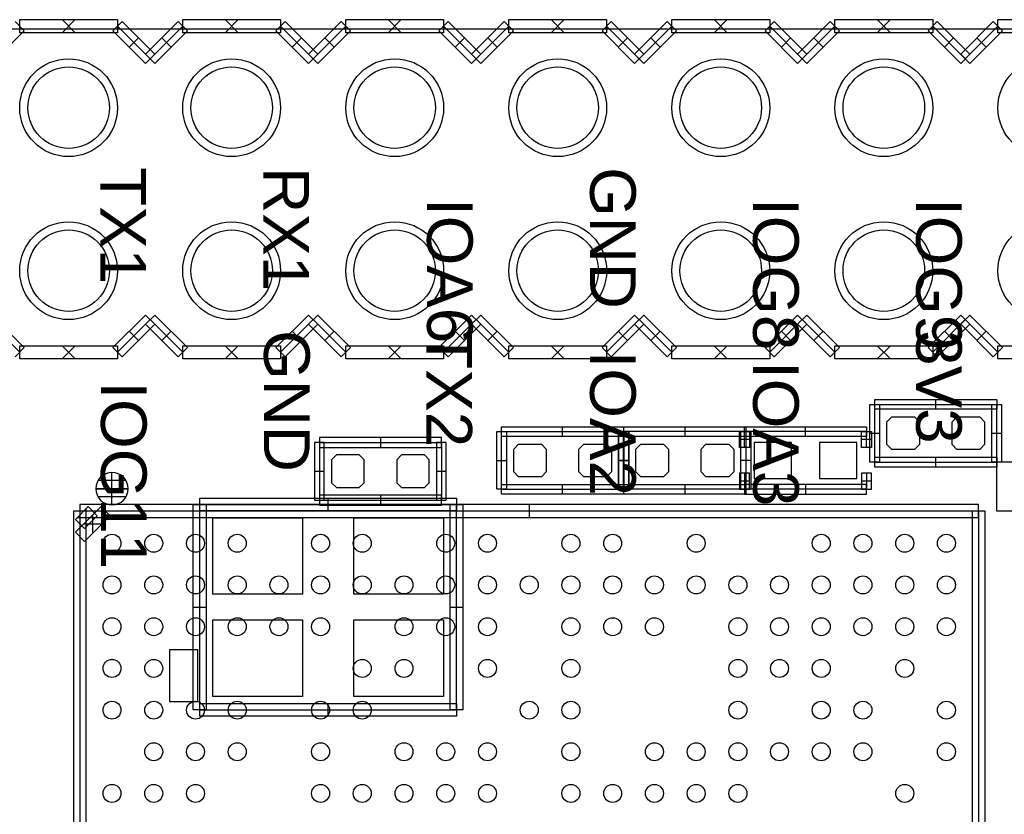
# Model space of a CAD drawing. Header units: millimetres. Extents: x -2.4 to 42.1, y -2.4 to 40.2.
# Tile 11 of 12: x 12.9 to 28.2, y 27.8 to 40.1. Entities that reach past the tile are written whole.
import ezdxf

# ---------------------------------------------------------------- set-up
doc = ezdxf.new("R2010")
doc.units = ezdxf.units.MM
doc.header["$MEASUREMENT"] = 0
for name, color, linetype in [('BOT', 3, 'Continuous'), ('SILK-BOT', 6, 'Continuous'), ('SILK-TOP', 7, 'Continuous'), ('TOP', 255, 'Continuous')]:
    doc.layers.add(name, color=color, linetype=linetype)

msp = doc.modelspace()

# ---------------------------------------------------------------- linework, layer by layer
at = {"layer": 'BOT'}
for points in [[(26.829, 33.951), (26.905, 33.875), (26.905, 33.52), (26.829, 33.443), (26.474, 33.443), (26.397, 33.52), (26.397, 33.875), (26.474, 33.951), (26.829, 33.951)], [(27.845, 33.951), (27.921, 33.875), (27.921, 33.52), (27.845, 33.443), (27.49, 33.443), (27.413, 33.52), (27.413, 33.875), (27.49, 33.951), (27.845, 33.951)], [(21.016, 33.528), (21.092, 33.452), (21.092, 33.096), (21.016, 33.02), (20.66, 33.02), (20.584, 33.096), (20.584, 33.452), (20.66, 33.528), (21.016, 33.528)], [(22.032, 33.528), (22.108, 33.452), (22.108, 33.096), (22.032, 33.02), (21.676, 33.02), (21.6, 33.096), (21.6, 33.452), (21.676, 33.528), (22.032, 33.528)], [(22.564, 33.02), (22.488, 33.096), (22.488, 33.452), (22.564, 33.528), (22.92, 33.528), (22.996, 33.452), (22.996, 33.096), (22.92, 33.02), (22.564, 33.02)], [(23.58, 33.02), (23.504, 33.096), (23.504, 33.452), (23.58, 33.528), (23.936, 33.528), (24.012, 33.452), (24.012, 33.096), (23.936, 33.02), (23.58, 33.02)], [(24.914, 32.995), (24.914, 33.553), (24.33, 33.553), (24.33, 32.995), (24.914, 32.995)], [(25.93, 32.995), (25.93, 33.553), (25.346, 33.553), (25.346, 32.995), (25.93, 32.995)]]:
    msp.add_lwpolyline(points, dxfattribs=at)
for centre, radius in [((13.65, 38.77), 0.762), ((16.19, 38.77), 0.762), ((18.73, 38.77), 0.762), ((21.27, 38.77), 0.762), ((23.81, 38.77), 0.762), ((26.35, 38.77), 0.762), ((28.89, 38.77), 0.762), ((13.65, 36.23), 0.762), ((16.19, 36.23), 0.762), ((18.73, 36.23), 0.762), ((21.27, 36.23), 0.762), ((23.81, 36.23), 0.762), ((26.35, 36.23), 0.762), ((28.89, 36.23), 0.762), ((14.326, 31.984), 0.14), ((14.976, 31.984), 0.14), ((15.627, 31.984), 0.14), ((16.277, 31.984), 0.14), ((17.575, 31.984), 0.14), ((18.225, 31.984), 0.14), ((19.525, 31.984), 0.14), ((20.176, 31.984), 0.14), ((21.476, 31.984), 0.14), ((22.126, 31.984), 0.14), ((23.427, 31.984), 0.14), ((25.375, 31.984), 0.14), ((26.025, 31.984), 0.14), ((26.676, 31.984), 0.14), ((27.326, 31.984), 0.14), ((14.326, 31.334), 0.14), ((14.976, 31.334), 0.14), ((15.627, 31.334), 0.14), ((16.277, 31.334), 0.14), ((16.927, 31.334), 0.14), ((17.575, 31.334), 0.14), ((18.225, 31.334), 0.14), ((18.875, 31.334), 0.14), ((19.525, 31.334), 0.14), ((20.176, 31.334), 0.14), ((20.826, 31.334), 0.14), ((21.476, 31.334), 0.14), ((22.126, 31.334), 0.14), ((22.777, 31.334), 0.14), ((23.427, 31.334), 0.14), ((24.077, 31.334), 0.14), ((24.725, 31.334), 0.14), ((25.375, 31.334), 0.14), ((26.025, 31.334), 0.14), ((26.676, 31.334), 0.14), ((27.326, 31.334), 0.14), ((14.326, 30.683), 0.14), ((14.976, 30.683), 0.14), ((15.627, 30.683), 0.14), ((16.277, 30.683), 0.14), ((16.927, 30.683), 0.14), ((17.575, 30.683), 0.14), ((18.875, 30.683), 0.14), ((19.525, 30.683), 0.14), ((20.176, 30.683), 0.14), ((21.476, 30.683), 0.14), ((22.126, 30.683), 0.14), ((22.777, 30.683), 0.14), ((24.077, 30.683), 0.14), ((24.725, 30.683), 0.14), ((25.375, 30.683), 0.14), ((26.025, 30.683), 0.14), ((26.676, 30.683), 0.14), ((27.326, 30.683), 0.14), ((14.326, 30.033), 0.14), ((14.976, 30.033), 0.14), ((18.225, 30.033), 0.14), ((18.875, 30.033), 0.14), ((20.176, 30.033), 0.14), ((21.476, 30.033), 0.14), ((24.077, 30.033), 0.14), ((24.725, 30.033), 0.14), ((25.375, 30.033), 0.14), ((26.676, 30.033), 0.14), ((14.326, 29.383), 0.14), ((14.976, 29.383), 0.14), ((15.627, 29.383), 0.14), ((16.277, 29.383), 0.14), ((17.575, 29.383), 0.14), ((18.225, 29.383), 0.14), ((20.826, 29.383), 0.14), ((21.476, 29.383), 0.14), ((24.077, 29.383), 0.14), ((25.375, 29.383), 0.14), ((26.025, 29.383), 0.14), ((27.326, 29.383), 0.14), ((14.976, 28.735), 0.14), ((15.627, 28.735), 0.14), ((16.277, 28.735), 0.14), ((17.575, 28.735), 0.14), ((18.875, 28.735), 0.14), ((19.525, 28.735), 0.14), ((20.176, 28.735), 0.14), ((21.476, 28.735), 0.14), ((22.777, 28.735), 0.14), ((23.427, 28.735), 0.14), ((24.077, 28.735), 0.14), ((24.725, 28.735), 0.14), ((25.375, 28.735), 0.14), ((26.025, 28.735), 0.14), ((27.326, 28.735), 0.14), ((14.326, 28.085), 0.14), ((14.976, 28.085), 0.14), ((15.627, 28.085), 0.14), ((17.575, 28.085), 0.14), ((18.225, 28.085), 0.14), ((18.875, 28.085), 0.14), ((19.525, 28.085), 0.14), ((20.176, 28.085), 0.14), ((21.476, 28.085), 0.14), ((22.126, 28.085), 0.14), ((22.777, 28.085), 0.14), ((23.427, 28.085), 0.14), ((24.077, 28.085), 0.14), ((26.676, 28.085), 0.14)]:
    msp.add_circle(centre, radius, dxfattribs=at)
at = {"layer": 'SILK-BOT'}
for p, q in [((26.209, 34.224), (28.109, 34.224)), ((26.209, 34.071), (26.209, 34.224)), ((27.159, 34.071), (27.159, 34.224)), ((28.109, 34.224), (28.109, 34.071)), ((26.133, 33.247), (26.133, 34.148)), ((26.133, 34.148), (26.285, 34.148)), ((26.209, 33.247), (26.209, 34.148)), ((26.209, 34.148), (28.109, 34.148)), ((28.109, 34.071), (26.209, 34.071)), ((26.285, 34.148), (26.285, 33.247)), ((28.033, 34.148), (28.185, 34.148)), ((28.033, 33.247), (28.033, 34.148)), ((28.109, 33.247), (28.109, 34.148)), ((28.185, 34.148), (28.185, 33.247)), ((20.395, 33.8), (22.295, 33.8)), ((20.395, 33.648), (20.395, 33.8)), ((21.345, 33.648), (21.345, 33.8)), ((22.295, 33.8), (22.295, 33.648)), ((22.3, 33.8), (24.2, 33.8)), ((22.3, 33.648), (22.3, 33.8)), ((23.25, 33.8), (23.25, 33.648)), ((24.18, 33.8), (26.08, 33.8)), ((24.18, 33.648), (24.18, 33.8)), ((24.2, 33.8), (24.2, 33.648)), ((25.13, 33.648), (25.13, 33.8)), ((26.08, 33.8), (26.08, 33.648)), ((20.319, 32.824), (20.319, 33.724)), ((20.319, 33.724), (20.472, 33.724)), ((20.395, 32.824), (20.395, 33.724)), ((20.395, 33.724), (22.295, 33.724)), ((22.295, 33.648), (20.395, 33.648)), ((20.472, 33.724), (20.472, 32.824)), ((22.219, 33.724), (22.372, 33.724)), ((22.219, 32.824), (22.219, 33.724)), ((22.224, 32.824), (22.224, 33.724)), ((22.224, 33.724), (22.377, 33.724)), ((22.295, 32.824), (22.295, 33.724)), ((22.3, 33.724), (22.3, 32.824)), ((24.2, 33.724), (22.3, 33.724)), ((24.2, 33.648), (22.3, 33.648)), ((22.372, 33.724), (22.372, 32.824)), ((22.377, 33.724), (22.377, 32.824)), ((24.104, 33.474), (24.104, 33.724)), ((24.104, 33.724), (24.256, 33.724)), ((24.256, 33.599), (24.104, 33.599)), ((24.124, 33.724), (24.277, 33.724)), ((24.124, 32.824), (24.124, 33.724)), ((24.18, 33.474), (24.18, 33.724)), ((26.08, 33.724), (24.18, 33.724)), ((26.08, 33.648), (24.18, 33.648)), ((24.2, 33.724), (24.2, 32.824)), ((24.256, 33.724), (24.256, 33.474)), ((24.277, 33.724), (24.277, 32.824)), ((26.004, 33.724), (26.156, 33.724)), ((26.004, 33.474), (26.004, 33.724)), ((26.156, 33.599), (26.004, 33.599)), ((26.08, 33.474), (26.08, 33.724)), ((26.133, 33.697), (26.285, 33.697)), ((26.156, 33.724), (26.156, 33.474)), ((28.033, 33.697), (28.185, 33.697)), ((24.256, 33.474), (24.104, 33.474)), ((26.156, 33.474), (26.004, 33.474)), ((26.209, 33.324), (28.109, 33.324)), ((26.209, 33.171), (26.209, 33.324)), ((27.159, 33.171), (27.159, 33.324)), ((28.109, 33.324), (28.109, 33.171)), ((20.319, 33.274), (20.472, 33.274)), ((22.219, 33.274), (22.372, 33.274)), ((22.377, 33.274), (22.224, 33.274)), ((24.277, 33.274), (24.124, 33.274)), ((26.285, 33.247), (26.133, 33.247)), ((26.209, 33.247), (28.109, 33.247)), ((28.109, 33.171), (26.209, 33.171)), ((28.185, 33.247), (28.033, 33.247)), ((14.326, 32.836), (14.326, 33.085)), ((24.104, 33.074), (24.104, 32.824)), ((24.256, 33.074), (24.104, 33.074)), ((24.18, 33.074), (24.18, 32.824)), ((24.256, 32.824), (24.256, 33.074)), ((26.004, 33.074), (26.004, 32.824)), ((26.156, 33.074), (26.004, 33.074)), ((26.08, 33.074), (26.08, 32.824)), ((26.156, 32.824), (26.156, 33.074)), ((14.075, 32.834), (14.324, 32.834)), ((14.324, 32.834), (14.075, 32.834)), ((14.543, 32.959), (14.109, 32.959)), ((14.326, 32.583), (14.326, 32.832)), ((14.328, 32.834), (14.577, 32.834)), ((14.577, 32.834), (14.328, 32.834)), ((20.395, 32.9), (22.295, 32.9)), ((20.395, 32.748), (20.395, 32.9)), ((21.345, 32.748), (21.345, 32.9)), ((22.295, 32.9), (22.295, 32.748)), ((22.3, 32.9), (24.2, 32.9)), ((22.3, 32.748), (22.3, 32.9)), ((23.25, 32.9), (23.25, 32.748)), ((24.256, 32.949), (24.104, 32.949)), ((24.18, 32.9), (24.18, 32.748)), ((26.08, 32.9), (24.18, 32.9)), ((24.2, 32.9), (24.2, 32.748)), ((25.13, 32.9), (25.13, 32.748)), ((26.156, 32.949), (26.004, 32.949)), ((26.08, 32.748), (26.08, 32.9)), ((14.543, 32.709), (14.109, 32.709)), ((20.472, 32.824), (20.319, 32.824)), ((20.395, 32.824), (22.295, 32.824)), ((22.295, 32.748), (20.395, 32.748)), ((22.372, 32.824), (22.219, 32.824)), ((22.377, 32.824), (22.224, 32.824)), ((24.2, 32.824), (22.3, 32.824)), ((24.2, 32.748), (22.3, 32.748)), ((24.104, 32.824), (24.256, 32.824)), ((24.277, 32.824), (24.124, 32.824)), ((26.08, 32.824), (24.18, 32.824)), ((24.18, 32.748), (26.08, 32.748)), ((26.004, 32.824), (26.156, 32.824)), ((13.755, 32.355), (13.955, 32.555)), ((13.755, 32.154), (14.156, 32.555)), ((27.826, 32.585), (13.826, 32.585)), ((13.826, 32.585), (13.826, 32.384)), ((13.926, 32.242), (13.926, 32.526)), ((13.955, 32.555), (14.097, 32.413)), ((14.156, 32.555), (14.298, 32.413)), ((20.826, 32.585), (20.826, 32.384)), ((27.826, 32.384), (27.826, 32.585)), ((13.725, 32.484), (13.725, 18.484)), ((13.926, 32.484), (13.725, 32.484)), ((13.784, 32.384), (14.068, 32.384)), ((27.826, 32.484), (13.826, 32.484)), ((13.826, 32.484), (13.826, 18.484)), ((13.826, 32.384), (27.826, 32.384)), ((14.097, 32.413), (13.897, 32.213)), ((14.298, 32.413), (13.897, 32.012)), ((13.926, 18.484), (13.926, 32.484)), ((14.026, 32.142), (14.026, 32.425)), ((27.726, 32.484), (27.726, 18.484)), ((27.927, 32.484), (27.726, 32.484)), ((27.826, 32.484), (27.826, 18.484)), ((27.927, 18.484), (27.927, 32.484)), ((13.897, 32.213), (13.755, 32.355)), ((13.885, 32.284), (14.168, 32.284)), ((13.897, 32.012), (13.755, 32.154))]:
    msp.add_line(p, q, dxfattribs=at)
for radius, start, end in [(0.251, 359.9982, 179.9982), (0.251, 179.9982, 359.9982), (0.00175, 359.9982, 179.9982), (0.00175, 179.9982, 359.9982)]:
    msp.add_arc((14.326, 32.834), radius, start, end, dxfattribs=at)
at = {"layer": 'SILK-TOP'}
for p, q in [((12.816, 40.112), (12.96, 39.968)), ((12.888, 40.142), (14.412, 40.142)), ((12.888, 39.938), (12.888, 40.142)), ((13.752, 40.142), (13.548, 39.938)), ((13.752, 39.938), (13.548, 40.142)), ((14.34, 39.968), (14.484, 40.112)), ((14.412, 40.142), (14.412, 39.938)), ((14.92, 39.532), (14.412, 40.04)), ((14.484, 40.112), (14.992, 39.604)), ((14.848, 39.604), (15.356, 40.112)), ((15.428, 40.04), (14.92, 39.532)), ((15.356, 40.112), (15.5, 39.968)), ((15.428, 40.142), (16.952, 40.142)), ((15.428, 39.938), (15.428, 40.142)), ((16.292, 40.142), (16.088, 39.938)), ((16.292, 39.938), (16.088, 40.142)), ((16.88, 39.968), (17.024, 40.112)), ((16.952, 40.142), (16.952, 39.938)), ((17.46, 39.532), (16.952, 40.04)), ((17.024, 40.112), (17.532, 39.604)), ((17.388, 39.604), (17.896, 40.112)), ((17.968, 40.04), (17.46, 39.532)), ((17.896, 40.112), (18.04, 39.968)), ((17.968, 40.142), (19.492, 40.142)), ((17.968, 39.938), (17.968, 40.142)), ((18.832, 40.142), (18.628, 39.938)), ((18.832, 39.938), (18.628, 40.142)), ((19.42, 39.968), (19.564, 40.112)), ((19.492, 40.142), (19.492, 39.938)), ((20, 39.532), (19.492, 40.04)), ((19.564, 40.112), (20.072, 39.604)), ((19.928, 39.604), (20.436, 40.112)), ((20.508, 40.04), (20, 39.532)), ((20.436, 40.112), (20.58, 39.968)), ((20.508, 40.142), (22.032, 40.142)), ((20.508, 39.938), (20.508, 40.142)), ((21.372, 40.142), (21.168, 39.938)), ((21.372, 39.938), (21.168, 40.142)), ((21.96, 39.968), (22.104, 40.112)), ((22.032, 40.142), (22.032, 39.938)), ((22.54, 39.532), (22.032, 40.04)), ((22.104, 40.112), (22.612, 39.604)), ((22.468, 39.604), (22.976, 40.112)), ((23.048, 40.04), (22.54, 39.532)), ((22.976, 40.112), (23.12, 39.968)), ((23.048, 40.142), (24.572, 40.142)), ((23.048, 39.938), (23.048, 40.142)), ((23.912, 40.142), (23.708, 39.938)), ((23.912, 39.938), (23.708, 40.142)), ((24.5, 39.968), (24.644, 40.112)), ((24.572, 40.142), (24.572, 39.938)), ((25.08, 39.532), (24.572, 40.04)), ((24.644, 40.112), (25.152, 39.604)), ((25.008, 39.604), (25.516, 40.112)), ((25.588, 40.04), (25.08, 39.532)), ((25.516, 40.112), (25.66, 39.968)), ((25.588, 40.142), (27.112, 40.142)), ((25.588, 39.938), (25.588, 40.142)), ((26.452, 40.142), (26.248, 39.938)), ((26.452, 39.938), (26.248, 40.142)), ((27.04, 39.968), (27.184, 40.112)), ((27.112, 40.142), (27.112, 39.938)), ((27.62, 39.532), (27.112, 40.04)), ((27.184, 40.112), (27.692, 39.604)), ((27.548, 39.604), (28.056, 40.112)), ((28.128, 40.04), (27.62, 39.532)), ((28.056, 40.112), (28.2, 39.968)), ((28.128, 40.142), (29.652, 40.142)), ((28.128, 39.938), (28.128, 40.142)), ((12.96, 39.968), (12.452, 39.46)), ((14.412, 39.938), (12.888, 39.938)), ((14.848, 39.46), (14.34, 39.968)), ((15.5, 39.968), (14.992, 39.46)), ((16.952, 39.938), (15.428, 39.938)), ((17.388, 39.46), (16.88, 39.968)), ((18.04, 39.968), (17.532, 39.46)), ((19.492, 39.938), (17.968, 39.938)), ((19.928, 39.46), (19.42, 39.968)), ((20.58, 39.968), (20.072, 39.46)), ((22.032, 39.938), (20.508, 39.938)), ((22.468, 39.46), (21.96, 39.968)), ((23.12, 39.968), (22.612, 39.46)), ((24.572, 39.938), (23.048, 39.938)), ((25.008, 39.46), (24.5, 39.968)), ((25.66, 39.968), (25.152, 39.46)), ((27.112, 39.938), (25.588, 39.938)), ((27.548, 39.46), (27.04, 39.968)), ((28.2, 39.968), (27.692, 39.46)), ((29.652, 39.938), (28.128, 39.938)), ((14.738, 39.858), (14.594, 39.714)), ((15.246, 39.714), (15.102, 39.858)), ((17.278, 39.858), (17.134, 39.714)), ((17.786, 39.714), (17.642, 39.858)), ((19.818, 39.858), (19.674, 39.714)), ((20.326, 39.714), (20.182, 39.858)), ((22.358, 39.858), (22.214, 39.714)), ((22.866, 39.714), (22.722, 39.858)), ((24.898, 39.858), (24.754, 39.714)), ((25.406, 39.714), (25.262, 39.858)), ((27.438, 39.858), (27.294, 39.714)), ((27.946, 39.714), (27.802, 39.858)), ((14.992, 39.46), (14.848, 39.604)), ((14.992, 39.604), (14.848, 39.46)), ((17.532, 39.46), (17.388, 39.604)), ((17.532, 39.604), (17.388, 39.46)), ((20.072, 39.46), (19.928, 39.604)), ((20.072, 39.604), (19.928, 39.46)), ((22.612, 39.46), (22.468, 39.604)), ((22.612, 39.604), (22.468, 39.46)), ((25.152, 39.46), (25.008, 39.604)), ((25.152, 39.604), (25.008, 39.46)), ((27.692, 39.46), (27.548, 39.604)), ((27.692, 39.604), (27.548, 39.46)), ((12.38, 35.468), (12.888, 34.96)), ((12.452, 35.54), (12.96, 35.032)), ((14.34, 35.032), (14.848, 35.54)), ((14.412, 34.96), (14.92, 35.468)), ((14.848, 35.54), (14.992, 35.396)), ((14.848, 35.396), (14.992, 35.54)), ((14.92, 35.468), (15.428, 34.96)), ((14.992, 35.54), (15.5, 35.032)), ((16.88, 35.032), (17.388, 35.54)), ((16.952, 34.96), (17.46, 35.468)), ((17.388, 35.54), (17.532, 35.396)), ((17.388, 35.396), (17.532, 35.54)), ((17.46, 35.468), (17.968, 34.96)), ((17.532, 35.54), (18.04, 35.032)), ((19.42, 35.032), (19.928, 35.54)), ((19.492, 34.96), (20, 35.468)), ((19.928, 35.396), (20.072, 35.54)), ((19.928, 35.54), (20.072, 35.396)), ((20, 35.468), (20.508, 34.96)), ((20.072, 35.54), (20.58, 35.032)), ((21.96, 35.032), (22.468, 35.54)), ((22.032, 34.96), (22.54, 35.468)), ((22.468, 35.54), (22.612, 35.396)), ((22.468, 35.396), (22.612, 35.54)), ((22.54, 35.468), (23.048, 34.96)), ((22.612, 35.54), (23.12, 35.032)), ((24.5, 35.032), (25.008, 35.54)), ((24.572, 34.96), (25.08, 35.468)), ((25.008, 35.54), (25.152, 35.396)), ((25.008, 35.396), (25.152, 35.54)), ((25.08, 35.468), (25.588, 34.96)), ((25.152, 35.54), (25.66, 35.032)), ((27.04, 35.032), (27.548, 35.54)), ((27.112, 34.96), (27.62, 35.468)), ((27.548, 35.54), (27.692, 35.396)), ((27.548, 35.396), (27.692, 35.54)), ((27.62, 35.468), (28.128, 34.96)), ((27.692, 35.54), (28.2, 35.032)), ((14.992, 35.396), (14.484, 34.888)), ((14.594, 35.286), (14.738, 35.142)), ((15.356, 34.888), (14.848, 35.396)), ((15.102, 35.142), (15.246, 35.286)), ((17.532, 35.396), (17.024, 34.888)), ((17.134, 35.286), (17.278, 35.142)), ((17.896, 34.888), (17.388, 35.396)), ((17.642, 35.142), (17.786, 35.286)), ((20.072, 35.396), (19.564, 34.888)), ((19.674, 35.286), (19.818, 35.142)), ((20.436, 34.888), (19.928, 35.396)), ((20.182, 35.142), (20.326, 35.286)), ((22.612, 35.396), (22.104, 34.888)), ((22.214, 35.286), (22.358, 35.142)), ((22.976, 34.888), (22.468, 35.396)), ((22.722, 35.142), (22.866, 35.286)), ((25.152, 35.396), (24.644, 34.888)), ((24.754, 35.286), (24.898, 35.142)), ((25.516, 34.888), (25.008, 35.396)), ((25.262, 35.142), (25.406, 35.286)), ((27.692, 35.396), (27.184, 34.888)), ((27.294, 35.286), (27.438, 35.142)), ((28.056, 34.888), (27.548, 35.396)), ((27.802, 35.142), (27.946, 35.286)), ((12.96, 35.032), (12.816, 34.888)), ((12.888, 35.062), (14.412, 35.062)), ((12.888, 34.858), (12.888, 35.062)), ((13.548, 34.858), (13.752, 35.062)), ((13.548, 35.062), (13.752, 34.858)), ((14.484, 34.888), (14.34, 35.032)), ((14.412, 35.062), (14.412, 34.858)), ((15.5, 35.032), (15.356, 34.888)), ((15.428, 35.062), (16.952, 35.062)), ((15.428, 34.858), (15.428, 35.062)), ((16.088, 34.858), (16.292, 35.062)), ((16.088, 35.062), (16.292, 34.858)), ((17.024, 34.888), (16.88, 35.032)), ((16.952, 35.062), (16.952, 34.858)), ((18.04, 35.032), (17.896, 34.888)), ((17.968, 35.062), (19.492, 35.062)), ((17.968, 34.858), (17.968, 35.062)), ((18.628, 34.858), (18.832, 35.062)), ((18.628, 35.062), (18.832, 34.858)), ((19.564, 34.888), (19.42, 35.032)), ((19.492, 35.062), (19.492, 34.858)), ((20.58, 35.032), (20.436, 34.888)), ((20.508, 35.062), (22.032, 35.062)), ((20.508, 34.858), (20.508, 35.062)), ((21.168, 34.858), (21.372, 35.062)), ((21.168, 35.062), (21.372, 34.858)), ((22.104, 34.888), (21.96, 35.032)), ((22.032, 35.062), (22.032, 34.858)), ((23.12, 35.032), (22.976, 34.888)), ((23.048, 35.062), (24.572, 35.062)), ((23.048, 34.858), (23.048, 35.062)), ((23.708, 34.858), (23.912, 35.062)), ((23.708, 35.062), (23.912, 34.858)), ((24.644, 34.888), (24.5, 35.032)), ((24.572, 35.062), (24.572, 34.858)), ((25.66, 35.032), (25.516, 34.888)), ((25.588, 35.062), (27.112, 35.062)), ((25.588, 34.858), (25.588, 35.062)), ((26.248, 34.858), (26.452, 35.062)), ((26.248, 35.062), (26.452, 34.858)), ((27.184, 34.888), (27.04, 35.032)), ((27.112, 35.062), (27.112, 34.858)), ((28.2, 35.032), (28.056, 34.888)), ((28.128, 35.062), (29.652, 35.062)), ((28.128, 34.858), (28.128, 35.062)), ((14.412, 34.858), (12.888, 34.858)), ((16.952, 34.858), (15.428, 34.858)), ((19.492, 34.858), (17.968, 34.858)), ((22.032, 34.858), (20.508, 34.858)), ((24.572, 34.858), (23.048, 34.858)), ((27.112, 34.858), (25.588, 34.858)), ((29.652, 34.858), (28.128, 34.858)), ((19.457, 33.631), (17.557, 33.631)), ((17.557, 33.631), (17.557, 33.478)), ((18.507, 33.631), (18.507, 33.478)), ((19.457, 33.478), (19.457, 33.631)), ((17.481, 33.555), (17.481, 32.655)), ((17.633, 33.555), (17.481, 33.555)), ((17.557, 33.555), (17.557, 32.655)), ((17.557, 33.555), (19.457, 33.555)), ((17.557, 33.478), (19.457, 33.478)), ((17.633, 32.655), (17.633, 33.555)), ((19.381, 33.555), (19.381, 32.655)), ((19.533, 33.555), (19.381, 33.555)), ((19.457, 33.555), (19.457, 32.655)), ((19.533, 32.655), (19.533, 33.555)), ((17.481, 33.105), (17.633, 33.105)), ((19.381, 33.105), (19.533, 33.105)), ((15.692, 32.688), (19.692, 32.688)), ((15.692, 32.488), (15.692, 32.688)), ((17.557, 32.731), (17.557, 32.578)), ((19.457, 32.731), (17.557, 32.731)), ((17.692, 32.488), (17.692, 32.688)), ((18.507, 32.731), (18.507, 32.578)), ((19.457, 32.578), (19.457, 32.731)), ((19.692, 32.688), (19.692, 32.488)), ((15.592, 29.388), (15.592, 32.588)), ((15.592, 32.588), (15.792, 32.588)), ((15.692, 29.388), (15.692, 32.588)), ((15.692, 32.588), (19.692, 32.588)), ((15.792, 32.588), (15.792, 29.388)), ((17.481, 32.655), (17.633, 32.655)), ((17.557, 32.655), (19.457, 32.655)), ((17.557, 32.578), (19.457, 32.578)), ((19.381, 32.655), (19.533, 32.655)), ((19.592, 32.588), (19.792, 32.588)), ((19.592, 29.388), (19.592, 32.588)), ((19.692, 29.388), (19.692, 32.588)), ((19.792, 32.588), (19.792, 29.388)), ((19.692, 32.488), (15.692, 32.488)), ((15.592, 30.988), (15.792, 30.988)), ((19.592, 30.988), (19.792, 30.988)), ((15.692, 29.488), (19.692, 29.488)), ((15.692, 29.288), (15.692, 29.488)), ((17.692, 29.288), (17.692, 29.488)), ((19.692, 29.488), (19.692, 29.288)), ((15.792, 29.388), (15.592, 29.388)), ((15.692, 29.388), (19.692, 29.388)), ((19.792, 29.388), (19.592, 29.388)), ((19.692, 29.288), (15.692, 29.288))]:
    msp.add_line(p, q, dxfattribs=at)
for points in [[(28.105, 32.487), (31.534, 32.487), (31.534, 33.249), (28.105, 33.249), (28.105, 32.487)], [(15.66, 30.328), (15.66, 29.515), (15.228, 29.515), (15.228, 30.328), (15.66, 30.328)]]:
    msp.add_lwpolyline(points, dxfattribs=at)
at = {"layer": 'TOP'}
msp.add_lwpolyline([(0, 2.3), (0, 37.7, -0.414213), (2.3, 40), (37.7, 40, -0.414213), (40, 37.7), (40, 2.3, -0.414213), (37.7, 0), (2.3, 0, -0.414212), (0, 2.3)], format="xyb", dxfattribs=at)
for points in [[(18.177, 32.851), (18.253, 32.927), (18.253, 33.282), (18.177, 33.359), (17.822, 33.359), (17.745, 33.282), (17.745, 32.927), (17.822, 32.851), (18.177, 32.851)], [(19.193, 32.851), (19.269, 32.927), (19.269, 33.282), (19.193, 33.359), (18.838, 33.359), (18.761, 33.282), (18.761, 32.927), (18.838, 32.851), (19.193, 32.851)], [(15.895, 31.188), (15.895, 32.382), (17.292, 32.382), (17.292, 31.188), (15.895, 31.188)], [(18.092, 31.188), (18.092, 32.382), (19.489, 32.382), (19.489, 31.188), (18.092, 31.188)], [(15.895, 29.594), (15.895, 30.788), (17.292, 30.788), (17.292, 29.594), (15.895, 29.594)], [(18.092, 29.594), (18.092, 30.788), (19.489, 30.788), (19.489, 29.594), (18.092, 29.594)]]:
    msp.add_lwpolyline(points, dxfattribs=at)
for centre in [(13.65, 38.77), (16.19, 38.77), (18.73, 38.77), (21.27, 38.77), (23.81, 38.77), (26.35, 38.77), (13.65, 36.23), (16.19, 36.23), (18.73, 36.23), (21.27, 36.23), (23.81, 36.23), (26.35, 36.23)]:
    msp.add_circle(centre, 0.635, dxfattribs=at)

# ---------------------------------------------------------------- texts
at = {"layer": 'SILK-BOT', "char_height": 0.7112, "attachment_point": 7, "rotation": 270, "line_spacing_factor": 0.963855}
for s, insert, width in [('\\fArial;TX1', (14.144, 37.843), 2.31354), ('\\fArial;RX1', (16.684, 37.843), 2.36924), ('\\fArial;GND', (21.764, 37.843), 2.81053), ('\\fArial;IOA6', (19.224, 37.363), 2.82766), ('\\fArial;IOG8', (24.304, 37.363), 2.93477), ('\\fArial;IOG9', (26.844, 37.363), 2.93906), ('\\fArial;GND', (16.684, 35.303), 2.81053), ('\\fArial;TX2', (19.224, 35.303), 2.43779), ('\\fArial;3V3', (26.844, 35.303), 2.38209), ('\\fArial;IOA2', (21.764, 34.985), 2.81481), ('\\fArial;IOA3', (24.304, 34.823), 2.82766), ('\\fArial;IOG11', (14.144, 34.506), 3.35035)]:
    msp.add_mtext(s, dxfattribs=dict(at, insert=insert, width=width))

doc.saveas('drawing.dxf')
